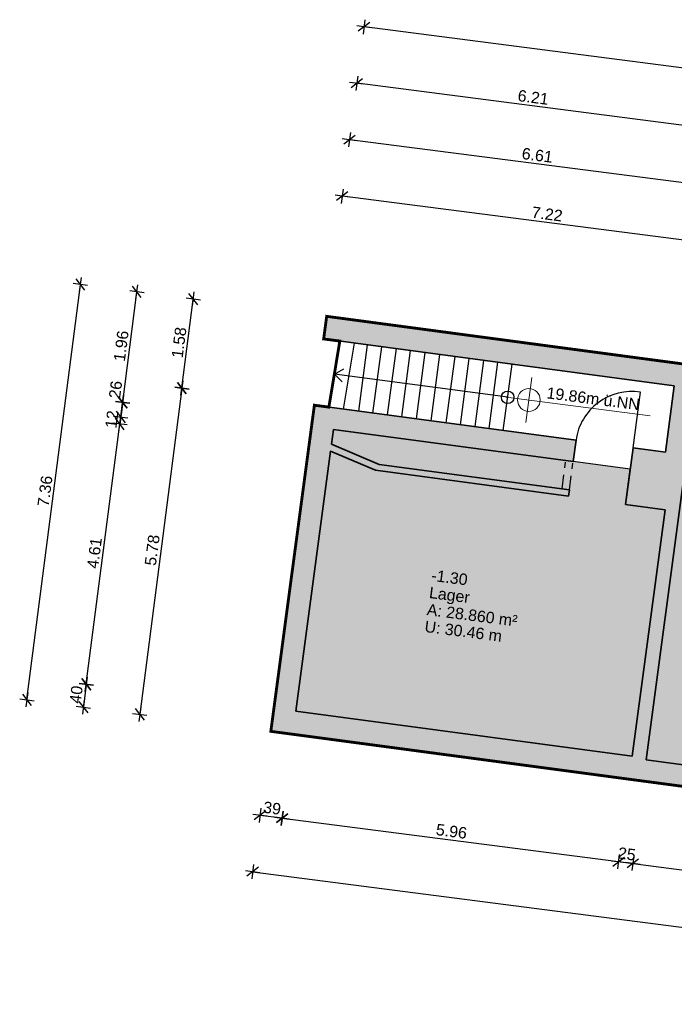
# Model space of a CAD drawing. Header units: metres. Extents: x 344110.2 to 344205.2, y 5709481.2 to 5709545.9.
# Tile 30 of 35: x 344177 to 344188.5, y 5709492.8 to 5709510.1. Entities that reach past the tile are written whole.
import ezdxf
from ezdxf.enums import TextEntityAlignment as Align

# ---------------------------------------------------------------- set-up
doc = ezdxf.new("R2010")
doc.units = ezdxf.units.M
for name, pattern in [('AUSGEZOGEN', [0]), ('DASHDOT', [1, 0.5, -0.25, 0, -0.25]), ('DASHED', [19.05, 12.7, -6.35])]:
    doc.linetypes.add(name, pattern=pattern)
for name, color, linetype in [('Bemassung', 7, 'Continuous'), ('Polygonflächen', 7, 'Continuous'), ('Öffnungen', 7, 'Continuous')]:
    doc.layers.add(name, color=color, linetype=linetype)
doc.layers.add('BGF', color=2, linetype='Continuous', plot=False)
for name, color, linetype, lineweight in [('Schraffur', 8, 'Continuous', 25), ('Text', 7, 'Continuous', 13), ('Treppe', 7, 'AUSGEZOGEN', 25), ('Türen', 7, 'AUSGEZOGEN', 25), ('Wand', 7, 'AUSGEZOGEN', 35)]:
    doc.layers.add(name, color=color, linetype=linetype, lineweight=lineweight)
doc.styles.get("Standard").update_dxf_attribs({"font": 'arial.ttf'})
doc.dimstyles.new('1', dxfattribs={"dimtxt": 0.2, "dimasz": 0.005, "dimexe": 0.08, "dimexo": 0, "dimgap": 0.05, "dimtad": 3, "dimzin": 3, "dimdsep": 46, "dimtxsty": 'Standard', "dimblk": '1000hands_BEMPFEIL', "dimcen": 1, "dimdle": 0.08, "dimse1": 1, "dimse2": 1, "dimclre": 256, "dimazin": 2, "dimtfac": 1, "dimtix": 1, "dimtmove": 2, "dimatfit": 3, "dimldrblk": '1000hands_BEMPFEIL', "dimfxl": 1, "dimtolj": 1, "dimtzin": 0, "dimarcsym": 0})
doc.dimstyles.new('Copy of 1', dxfattribs={"dimtxt": 0.2, "dimasz": 0.005, "dimexe": 0.08, "dimexo": 0, "dimgap": 0.05, "dimtad": 3, "dimdec": 0, "dimlfac": 100, "dimzin": 3, "dimdsep": 46, "dimtxsty": 'Standard', "dimblk": '1000hands_BEMPFEIL', "dimcen": 1, "dimdle": 0.08, "dimse1": 1, "dimse2": 1, "dimclre": 256, "dimazin": 2, "dimtfac": 1, "dimtdec": 0, "dimtix": 1, "dimtmove": 2, "dimatfit": 3, "dimldrblk": '1000hands_BEMPFEIL', "dimfxl": 1, "dimtolj": 1, "dimtzin": 0, "dimarcsym": 0})

# ---------------------------------------------------------------- blocks, each defined once
blk = doc.blocks.new('1000hands_BEMPFEIL')
at = {"color": 0}
for p, q in [((-25.4, 0), (25.4, 0)), ((-18, -18), (18, 18)), ((0, -25.4), (0, 25.4))]:
    blk.add_line(p, q, dxfattribs=at)
blk = doc.blocks.new('*D33')
at = {"layer": 'Bemassung', "color": 0, "lineweight": -2, "transparency": 16777216}
blk.add_line((344189.798, 5709506.118), (344182.645, 5709507.041), dxfattribs=at)
at = {"layer": 'Defpoints', "color": 0, "transparency": 16777216}
for p in [(344182.64, 5709507.042), (344182.367, 5709504.931, 0), (344189.325, 5709502.413, 0)]:
    blk.add_point(p, dxfattribs=at)
at = {"layer": 'Bemassung', "color": 0, "lineweight": -2, "transparency": 16777216, "xscale": 0.005, "yscale": 0.005, "zscale": 0.005}
for p, rotation in [((344182.64, 5709507.042), 172.6453569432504), ((344189.803, 5709506.117), 352.6453569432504)]:
    blk.add_blockref('1000hands_BEMPFEIL', p, dxfattribs=dict(at, rotation=rotation))
at = {"layer": 'Bemassung', "color": 0, "transparency": 16777216, "insert": (344186.241, 5709506.729), "char_height": 0.2, "attachment_point": 5, "rotation": 352.6454}
blk.add_mtext('\\A1;7.22', dxfattribs=at)
blk = doc.blocks.new('*D198')
at = {"layer": 'Bemassung', "color": 0, "lineweight": -2, "transparency": 16777216}
blk.add_line((344189.323, 5709507.187), (344182.773, 5709508.033), dxfattribs=at)
at = {"layer": 'Defpoints', "color": 0, "transparency": 16777216}
for p in [(344182.768, 5709508.033), (344182.367, 5709504.931), (344188.924, 5709504.055, 0)]:
    blk.add_point(p, dxfattribs=at)
at = {"layer": 'Bemassung', "color": 0, "lineweight": -2, "transparency": 16777216, "xscale": 0.005, "yscale": 0.005, "zscale": 0.005}
for p, rotation in [((344182.768, 5709508.033), 172.6453569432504), ((344189.328, 5709507.187), 352.6453569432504)]:
    blk.add_blockref('1000hands_BEMPFEIL', p, dxfattribs=dict(at, rotation=rotation))
at = {"layer": 'Bemassung', "color": 0, "transparency": 16777216, "insert": (344186.068, 5709507.761), "char_height": 0.2, "attachment_point": 5, "rotation": 352.6454}
blk.add_mtext('\\A1;6.61', dxfattribs=at)
blk = doc.blocks.new('*D204')
at = {"layer": 'Bemassung', "color": 0, "lineweight": -2, "transparency": 16777216}
for p, q in [((344189.053, 5709508.23), (344189.048, 5709508.231)), ((344189.429, 5709508.182), (344189.058, 5709508.23)), ((344189.434, 5709508.181), (344189.439, 5709508.181))]:
    blk.add_line(p, q, dxfattribs=at)
at = {"layer": 'Defpoints', "color": 0, "transparency": 16777216}
for p in [(344189.058, 5709508.23), (344188.475, 5709503.711, 0), (344188.644, 5709502.1, 0)]:
    blk.add_point(p, dxfattribs=at)
at = {"layer": 'Bemassung', "color": 0, "lineweight": -2, "transparency": 16777216, "xscale": 0.005, "yscale": 0.005, "zscale": 0.005}
for p, rotation in [((344189.058, 5709508.23), 352.6453569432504), ((344189.429, 5709508.182), 172.6453569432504)]:
    blk.add_blockref('1000hands_BEMPFEIL', p, dxfattribs=dict(at, rotation=rotation))
at = {"layer": 'Bemassung', "color": 0, "transparency": 16777216, "insert": (344189.263, 5709508.357), "char_height": 0.2, "attachment_point": 5, "rotation": 352.6454}
blk.add_mtext('\\A1;37', dxfattribs=at)
blk = doc.blocks.new('*D147')
at = {"layer": 'Bemassung', "color": 0, "lineweight": -2, "transparency": 16777216}
blk.add_line((344189.053, 5709508.23), (344182.901, 5709509.025), dxfattribs=at)
at = {"layer": 'Defpoints', "color": 0, "transparency": 16777216}
for p in [(344182.896, 5709509.025), (344182.367, 5709504.931, 0), (344188.475, 5709503.711, 0)]:
    blk.add_point(p, dxfattribs=at)
at = {"layer": 'Bemassung', "color": 0, "lineweight": -2, "transparency": 16777216, "xscale": 0.005, "yscale": 0.005, "zscale": 0.005}
for p, rotation in [((344182.896, 5709509.025), 172.6453569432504), ((344189.058, 5709508.23), 352.6453569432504)]:
    blk.add_blockref('1000hands_BEMPFEIL', p, dxfattribs=dict(at, rotation=rotation))
at = {"layer": 'Bemassung', "color": 0, "transparency": 16777216, "insert": (344185.996, 5709508.778), "char_height": 0.2, "attachment_point": 5, "rotation": 352.6454}
blk.add_mtext('\\A1;6.21', dxfattribs=at)
blk = doc.blocks.new('*D20')
at = {"layer": 'Bemassung', "color": 0, "lineweight": -2, "transparency": 16777216}
blk.add_line((344200.067, 5709507.817), (344183.029, 5709510.016), dxfattribs=at)
at = {"layer": 'Defpoints', "color": 0, "transparency": 16777216}
for p in [(344183.024, 5709510.017), (344182.367, 5709504.931, 0), (344199.204, 5709501.093, 0)]:
    blk.add_point(p, dxfattribs=at)
at = {"layer": 'Bemassung', "color": 0, "lineweight": -2, "transparency": 16777216, "xscale": 0.005, "yscale": 0.005, "zscale": 0.005}
for p, rotation in [((344183.024, 5709510.017), 172.6453569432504), ((344200.072, 5709507.816), 352.6453569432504)]:
    blk.add_blockref('1000hands_BEMPFEIL', p, dxfattribs=dict(at, rotation=rotation))
at = {"layer": 'Bemassung', "color": 0, "transparency": 16777216, "insert": (344191.568, 5709509.068), "char_height": 0.2, "attachment_point": 5, "rotation": 352.6454}
blk.add_mtext('\\A1;17.19', dxfattribs=at)
blk = doc.blocks.new('*D21')
at = {"layer": 'Bemassung', "color": 0, "lineweight": -2, "transparency": 16777216}
blk.add_line((344181.579, 5709496.115), (344181.2, 5709496.164), dxfattribs=at)
at = {"layer": 'Defpoints', "color": 0, "transparency": 16777216}
for p in [(344181.826, 5709497.992, 0), (344181.386, 5709497.64, 0), (344181.195, 5709496.164)]:
    blk.add_point(p, dxfattribs=at)
at = {"layer": 'Bemassung', "color": 0, "lineweight": -2, "transparency": 16777216, "xscale": 0.005, "yscale": 0.005, "zscale": 0.005}
for p, rotation in [((344181.195, 5709496.164), 172.6453569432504), ((344181.584, 5709496.114), 352.6453569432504)]:
    blk.add_blockref('1000hands_BEMPFEIL', p, dxfattribs=dict(at, rotation=rotation))
at = {"layer": 'Bemassung', "color": 0, "transparency": 16777216, "insert": (344181.409, 5709496.29), "char_height": 0.2, "attachment_point": 5, "rotation": 352.6454}
blk.add_mtext('\\A1;39', dxfattribs=at)
blk = doc.blocks.new('*D148')
at = {"layer": 'Bemassung', "color": 0, "lineweight": -2, "transparency": 16777216}
blk.add_line((344181.589, 5709496.114), (344187.493, 5709495.351), dxfattribs=at)
at = {"layer": 'Defpoints', "color": 0, "transparency": 16777216}
for p in [(344181.826, 5709497.992, 0), (344187.737, 5709497.202), (344187.498, 5709495.351)]:
    blk.add_point(p, dxfattribs=at)
at = {"layer": 'Bemassung', "color": 0, "lineweight": -2, "transparency": 16777216, "xscale": 0.005, "yscale": 0.005, "zscale": 0.005}
for p, rotation in [((344181.584, 5709496.114), 172.6453569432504), ((344187.498, 5709495.351), 352.6453569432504)]:
    blk.add_blockref('1000hands_BEMPFEIL', p, dxfattribs=dict(at, rotation=rotation))
at = {"layer": 'Bemassung', "color": 0, "transparency": 16777216, "insert": (344184.56, 5709495.883), "char_height": 0.2, "attachment_point": 5, "rotation": 352.6454}
blk.add_mtext('\\A1;5.96', dxfattribs=at)
blk = doc.blocks.new('*D149')
at = {"layer": 'Bemassung', "color": 0, "lineweight": -2, "transparency": 16777216}
for p, q in [((344187.493, 5709495.351), (344187.488, 5709495.352)), ((344187.498, 5709495.351), (344187.746, 5709495.319)), ((344187.751, 5709495.318), (344187.756, 5709495.318))]:
    blk.add_line(p, q, dxfattribs=at)
at = {"layer": 'Defpoints', "color": 0, "transparency": 16777216}
for p in [(344187.737, 5709497.202, 0), (344187.981, 5709497.138, 0), (344187.746, 5709495.319)]:
    blk.add_point(p, dxfattribs=at)
at = {"layer": 'Bemassung', "color": 0, "lineweight": -2, "transparency": 16777216, "xscale": 0.005, "yscale": 0.005, "zscale": 0.005}
for p, rotation in [((344187.498, 5709495.351), 352.6453569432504), ((344187.746, 5709495.319), 172.6453569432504)]:
    blk.add_blockref('1000hands_BEMPFEIL', p, dxfattribs=dict(at, rotation=rotation))
at = {"layer": 'Bemassung', "color": 0, "transparency": 16777216, "insert": (344187.641, 5709495.486), "char_height": 0.2, "attachment_point": 5, "rotation": 352.6454}
blk.add_mtext('\\A1;25', dxfattribs=at)
blk = doc.blocks.new('*D150')
at = {"layer": 'Bemassung', "color": 0, "lineweight": -2, "transparency": 16777216}
blk.add_line((344187.751, 5709495.318), (344191.613, 5709494.82), dxfattribs=at)
at = {"layer": 'Defpoints', "color": 0, "transparency": 16777216}
for p in [(344187.981, 5709497.138, 0), (344191.85, 5709496.621, 0), (344191.618, 5709494.819)]:
    blk.add_point(p, dxfattribs=at)
at = {"layer": 'Bemassung', "color": 0, "lineweight": -2, "transparency": 16777216, "xscale": 0.005, "yscale": 0.005, "zscale": 0.005}
for p, rotation in [((344187.746, 5709495.319), 172.6453569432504), ((344191.618, 5709494.819), 352.6453569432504)]:
    blk.add_blockref('1000hands_BEMPFEIL', p, dxfattribs=dict(at, rotation=rotation))
at = {"layer": 'Bemassung', "color": 0, "transparency": 16777216, "insert": (344189.701, 5709495.22), "char_height": 0.2, "attachment_point": 5, "rotation": 352.6454}
blk.add_mtext('\\A1;3.90', dxfattribs=at)
blk = doc.blocks.new('*D22')
at = {"layer": 'Bemassung', "color": 0, "lineweight": -2, "transparency": 16777216}
blk.add_line((344181.072, 5709495.172), (344198.125, 5709492.971), dxfattribs=at)
at = {"layer": 'Defpoints', "color": 0, "transparency": 16777216}
for p in [(344181.386, 5709497.64, 0), (344198.439, 5709495.362, 0), (344198.13, 5709492.97)]:
    blk.add_point(p, dxfattribs=at)
at = {"layer": 'Bemassung', "color": 0, "lineweight": -2, "transparency": 16777216, "xscale": 0.005, "yscale": 0.005, "zscale": 0.005}
for p, rotation in [((344181.067, 5709495.173), 172.6453569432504), ((344198.13, 5709492.97), 352.6453569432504)]:
    blk.add_blockref('1000hands_BEMPFEIL', p, dxfattribs=dict(at, rotation=rotation))
at = {"layer": 'Bemassung', "color": 0, "transparency": 16777216, "insert": (344189.618, 5709494.222), "char_height": 0.2, "attachment_point": 5, "rotation": 352.6454}
blk.add_mtext('\\A1;17.20', dxfattribs=at)
blk = doc.blocks.new('*D23')
at = {"layer": 'Bemassung', "color": 0, "lineweight": -2, "transparency": 16777216}
blk.add_line((344179.822, 5709503.665), (344179.084, 5709497.943), dxfattribs=at)
at = {"layer": 'Defpoints', "color": 0, "transparency": 16777216}
for p in [(344182.151, 5709503.37, 0), (344179.083, 5709497.938), (344181.386, 5709497.64, 0)]:
    blk.add_point(p, dxfattribs=at)
at = {"layer": 'Bemassung', "color": 0, "lineweight": -2, "transparency": 16777216, "xscale": 0.005, "yscale": 0.005, "zscale": 0.005}
for p, rotation in [((344179.823, 5709503.67), 82.6453569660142), ((344179.083, 5709497.938), 262.6453569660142)]:
    blk.add_blockref('1000hands_BEMPFEIL', p, dxfattribs=dict(at, rotation=rotation))
at = {"layer": 'Bemassung', "color": 0, "transparency": 16777216, "insert": (344179.302, 5709500.823), "char_height": 0.2, "attachment_point": 5, "rotation": 82.6454}
blk.add_mtext('\\A1;5.78', dxfattribs=at)
blk = doc.blocks.new('*D155')
at = {"layer": 'Bemassung', "color": 0, "lineweight": -2, "transparency": 16777216}
blk.add_line((344179.824, 5709503.675), (344180.024, 5709505.228), dxfattribs=at)
at = {"layer": 'Defpoints', "color": 0, "transparency": 16777216}
for p in [(344180.025, 5709505.233), (344182.367, 5709504.931), (344182.151, 5709503.37, 0)]:
    blk.add_point(p, dxfattribs=at)
at = {"layer": 'Bemassung', "color": 0, "lineweight": -2, "transparency": 16777216, "xscale": 0.005, "yscale": 0.005, "zscale": 0.005}
for p, rotation in [((344180.025, 5709505.233), 82.6453569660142), ((344179.823, 5709503.67), 262.6453569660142)]:
    blk.add_blockref('1000hands_BEMPFEIL', p, dxfattribs=dict(at, rotation=rotation))
at = {"layer": 'Bemassung', "color": 0, "transparency": 16777216, "insert": (344179.773, 5709504.471), "char_height": 0.2, "attachment_point": 5, "rotation": 82.6454}
blk.add_mtext('\\A1;1.58', dxfattribs=at)
blk = doc.blocks.new('*D24')
at = {"layer": 'Bemassung', "color": 0, "lineweight": -2, "transparency": 16777216}
blk.add_line((344178.143, 5709498.462), (344178.092, 5709498.071), dxfattribs=at)
at = {"layer": 'Defpoints', "color": 0, "transparency": 16777216}
for p in [(344178.091, 5709498.066), (344181.826, 5709497.992, 0), (344181.386, 5709497.64, 0)]:
    blk.add_point(p, dxfattribs=at)
at = {"layer": 'Bemassung', "color": 0, "lineweight": -2, "transparency": 16777216, "xscale": 0.005, "yscale": 0.005, "zscale": 0.005}
for p, rotation in [((344178.143, 5709498.467), 82.6453569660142), ((344178.091, 5709498.066), 262.6453569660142)]:
    blk.add_blockref('1000hands_BEMPFEIL', p, dxfattribs=dict(at, rotation=rotation))
at = {"layer": 'Bemassung', "color": 0, "transparency": 16777216, "insert": (344177.966, 5709498.286), "char_height": 0.2, "attachment_point": 5, "rotation": 82.6454}
blk.add_mtext('\\A1;40', dxfattribs=at)
blk = doc.blocks.new('*D156')
at = {"layer": 'Bemassung', "color": 0, "lineweight": -2, "transparency": 16777216}
blk.add_line((344178.144, 5709498.472), (344178.733, 5709503.035), dxfattribs=at)
at = {"layer": 'Defpoints', "color": 0, "transparency": 16777216}
for p in [(344178.733, 5709503.04), (344182.437, 5709502.562), (344181.826, 5709497.992, 0)]:
    blk.add_point(p, dxfattribs=at)
at = {"layer": 'Bemassung', "color": 0, "lineweight": -2, "transparency": 16777216, "xscale": 0.005, "yscale": 0.005, "zscale": 0.005}
for p, rotation in [((344178.733, 5709503.04), 82.6453569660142), ((344178.143, 5709498.467), 262.6453569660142)]:
    blk.add_blockref('1000hands_BEMPFEIL', p, dxfattribs=dict(at, rotation=rotation))
at = {"layer": 'Bemassung', "color": 0, "transparency": 16777216, "insert": (344178.287, 5709500.773), "char_height": 0.2, "attachment_point": 5, "rotation": 82.6454}
blk.add_mtext('\\A1;4.61', dxfattribs=at)
blk = doc.blocks.new('*D157')
at = {"layer": 'Bemassung', "color": 0, "lineweight": -2, "transparency": 16777216}
for p, q in [((344178.733, 5709503.04), (344178.749, 5709503.163)), ((344178.75, 5709503.168), (344178.751, 5709503.173)), ((344178.733, 5709503.035), (344178.732, 5709503.03))]:
    blk.add_line(p, q, dxfattribs=at)
at = {"layer": 'Defpoints', "color": 0, "transparency": 16777216}
for p in [(344178.749, 5709503.163), (344182.453, 5709502.685, 0), (344182.437, 5709502.562, 0)]:
    blk.add_point(p, dxfattribs=at)
at = {"layer": 'Bemassung', "color": 0, "lineweight": -2, "transparency": 16777216, "xscale": 0.005, "yscale": 0.005, "zscale": 0.005}
for p, rotation in [((344178.749, 5709503.163), 262.6453569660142), ((344178.733, 5709503.04), 82.6453569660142)]:
    blk.add_blockref('1000hands_BEMPFEIL', p, dxfattribs=dict(at, rotation=rotation))
at = {"layer": 'Bemassung', "color": 0, "transparency": 16777216, "insert": (344178.592, 5709503.121), "char_height": 0.2, "attachment_point": 5, "rotation": 82.6454}
blk.add_mtext('\\A1;12', dxfattribs=at)
blk = doc.blocks.new('*D158')
at = {"layer": 'Bemassung', "color": 0, "lineweight": -2, "transparency": 16777216}
blk.add_line((344178.75, 5709503.168), (344178.782, 5709503.414), dxfattribs=at)
at = {"layer": 'Defpoints', "color": 0, "transparency": 16777216}
for p in [(344178.782, 5709503.419), (344182.487, 5709502.941, 0), (344182.453, 5709502.685, 0)]:
    blk.add_point(p, dxfattribs=at)
at = {"layer": 'Bemassung', "color": 0, "lineweight": -2, "transparency": 16777216, "xscale": 0.005, "yscale": 0.005, "zscale": 0.005}
for p, rotation in [((344178.782, 5709503.419), 82.6453569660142), ((344178.749, 5709503.163), 262.6453569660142)]:
    blk.add_blockref('1000hands_BEMPFEIL', p, dxfattribs=dict(at, rotation=rotation))
at = {"layer": 'Bemassung', "color": 0, "transparency": 16777216, "insert": (344178.658, 5709503.643), "char_height": 0.2, "attachment_point": 5, "rotation": 82.6454}
blk.add_mtext('\\A1;26', dxfattribs=at)
blk = doc.blocks.new('*D159')
at = {"layer": 'Bemassung', "color": 0, "lineweight": -2, "transparency": 16777216}
blk.add_line((344178.783, 5709503.424), (344179.032, 5709505.356), dxfattribs=at)
at = {"layer": 'Defpoints', "color": 0, "transparency": 16777216}
for p in [(344179.033, 5709505.361), (344182.367, 5709504.931, 0), (344182.487, 5709502.941, 0)]:
    blk.add_point(p, dxfattribs=at)
at = {"layer": 'Bemassung', "color": 0, "lineweight": -2, "transparency": 16777216, "xscale": 0.005, "yscale": 0.005, "zscale": 0.005}
for p, rotation in [((344179.033, 5709505.361), 82.6453569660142), ((344178.782, 5709503.419), 262.6453569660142)]:
    blk.add_blockref('1000hands_BEMPFEIL', p, dxfattribs=dict(at, rotation=rotation))
at = {"layer": 'Bemassung', "color": 0, "transparency": 16777216, "insert": (344178.757, 5709504.41), "char_height": 0.2, "attachment_point": 5, "rotation": 82.6454}
blk.add_mtext('\\A1;1.96', dxfattribs=at)
blk = doc.blocks.new('*D25')
at = {"layer": 'Bemassung', "color": 0, "lineweight": -2, "transparency": 16777216}
blk.add_line((344177.1, 5709498.199), (344178.041, 5709505.484), dxfattribs=at)
at = {"layer": 'Defpoints', "color": 0, "transparency": 16777216}
for p in [(344178.041, 5709505.489), (344182.367, 5709504.931, 0), (344181.386, 5709497.64, 0)]:
    blk.add_point(p, dxfattribs=at)
at = {"layer": 'Bemassung', "color": 0, "lineweight": -2, "transparency": 16777216, "xscale": 0.005, "yscale": 0.005, "zscale": 0.005}
for p, rotation in [((344178.041, 5709505.489), 82.6453569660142), ((344177.1, 5709498.194), 262.6453569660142)]:
    blk.add_blockref('1000hands_BEMPFEIL', p, dxfattribs=dict(at, rotation=rotation))
at = {"layer": 'Bemassung', "color": 0, "transparency": 16777216, "insert": (344177.419, 5709501.861), "char_height": 0.2, "attachment_point": 5, "rotation": 82.6454}
blk.add_mtext('\\A1;7.36', dxfattribs=at)

msp = doc.modelspace()

# ---------------------------------------------------------------- hatches: boundary and pattern name
at = {"layer": 'Polygonflächen'}
h = msp.add_hatch(color=134, dxfattribs=at)
h.dxf.hatch_style = 1
h.paths.add_polyline_path([(344188.316, 5709501.534), (344187.616, 5709501.628), (344187.699, 5709502.249), (344186.697, 5709502.378), (344182.487, 5709502.941), (344182.454, 5709502.693), (344183.292, 5709502.329), (344186.631, 5709501.882), (344186.617, 5709501.773), (344183.227, 5709502.226), (344182.437, 5709502.562), (344181.826, 5709497.992), (344187.737, 5709497.202)])
h = msp.add_hatch(color=4, dxfattribs=at)
h.dxf.hatch_style = 1
h.paths.add_polyline_path([(344192.513, 5709501.583), (344188.644, 5709502.1), (344187.981, 5709497.138), (344191.85, 5709496.621)])
at = {"layer": 'Schraffur'}
h = msp.add_hatch(color=256, dxfattribs=at)
h.dxf.hatch_style = 1
h.paths.add_polyline_path([(344189.325, 5709502.413), (344188.716, 5709502.494), (344188.924, 5709504.055), (344182.367, 5709504.931), (344182.314, 5709504.534), (344188.475, 5709503.711), (344188.319, 5709502.546), (344187.749, 5709502.622), (344187.616, 5709501.628), (344188.316, 5709501.534), (344187.737, 5709497.202), (344181.826, 5709497.992), (344182.437, 5709502.562), (344183.227, 5709502.226), (344186.617, 5709501.773), (344186.631, 5709501.882), (344183.292, 5709502.329), (344182.453, 5709502.685), (344182.487, 5709502.941), (344186.697, 5709502.378), (344186.748, 5709502.756), (344182.151, 5709503.37), (344181.386, 5709497.64), (344198.439, 5709495.362), (344198.707, 5709497.371), (344198.311, 5709497.424), (344198.095, 5709495.811), (344194.649, 5709496.272), (344194.713, 5709496.755), (344194.475, 5709496.787), (344194.408, 5709496.279), (344192.921, 5709496.478), (344192.996, 5709497.045), (344192.164, 5709497.156), (344192.614, 5709500.526), (344192.376, 5709500.558), (344191.85, 5709496.621), (344187.981, 5709497.138), (344188.644, 5709502.1), (344189.272, 5709502.016)])

# ---------------------------------------------------------------- linework, layer by layer
at = {"layer": 'BGF', "const_width": 0.05, "elevation": 0}
msp.add_lwpolyline([(344181.386, 5709497.64), (344198.439, 5709495.362), (344199.204, 5709501.093), (344191.813, 5709502.08), (344190.683, 5709502.231), (344190.455, 5709502.262), (344189.325, 5709502.413), (344188.716, 5709502.494), (344188.924, 5709504.055), (344182.367, 5709504.931), (344182.314, 5709504.534), (344182.598, 5709504.497), (344182.406, 5709503.336), (344182.151, 5709503.37), (344181.386, 5709497.64)], dxfattribs=at)
at = {"layer": 'Polygonflächen', "elevation": 19.622}
for points in [[(344187.737, 5709497.202), (344188.316, 5709501.534), (344187.616, 5709501.628), (344187.699, 5709502.249), (344186.697, 5709502.378), (344182.487, 5709502.941), (344182.453, 5709502.685), (344183.292, 5709502.329), (344186.631, 5709501.882), (344186.617, 5709501.773), (344183.227, 5709502.226), (344182.437, 5709502.562), (344181.826, 5709497.992), (344187.737, 5709497.202)], [(344191.85, 5709496.621), (344192.513, 5709501.583), (344188.644, 5709502.1), (344187.981, 5709497.138), (344191.85, 5709496.621)]]:
    msp.add_lwpolyline(points, dxfattribs=at)
at = {"layer": 'Text', "color": 0}
for p, q in [((344185.868, 5709503.065), (344185.971, 5709503.858)), ((344185.523, 5709503.513), (344188.052, 5709503.186))]:
    msp.add_line(p, q, dxfattribs=at)
msp.add_circle((344185.919, 5709503.462), 0.2, dxfattribs=at)
at = {"layer": 'Treppe', "elevation": 0}
for points in [[(344182.406, 5709503.336), (344182.598, 5709504.497)], [(344182.664, 5709503.301), (344182.855, 5709504.462)], [(344182.932, 5709503.266), (344183.087, 5709504.431)], [(344183.18, 5709503.232), (344183.335, 5709504.398)], [(344183.437, 5709503.198), (344183.593, 5709504.364)], [(344183.685, 5709503.165), (344183.841, 5709504.33)], [(344183.943, 5709503.13), (344184.098, 5709504.296)], [(344184.2, 5709503.096), (344184.356, 5709504.262)], [(344184.468, 5709503.06), (344184.624, 5709504.226)], [(344184.716, 5709503.027), (344184.872, 5709504.193)], [(344184.974, 5709502.993), (344185.129, 5709504.158)], [(344182.638, 5709503.779), (344182.502, 5709503.916), (344182.67, 5709504.011)], [(344185.221, 5709502.96), (344185.377, 5709504.125)], [(344185.469, 5709502.927), (344185.625, 5709504.092)], [(344185.547, 5709503.509), (344182.502, 5709503.916)]]:
    msp.add_lwpolyline(points, dxfattribs=at)
at = {"layer": 'Treppe'}
msp.add_circle((344185.547, 5709503.509, 0), 0.109, dxfattribs=at)
at = {"layer": 'Türen', "elevation": 0}
msp.add_lwpolyline([(344187.749, 5709502.622), (344187.879, 5709503.598, 0.419358), (344186.748, 5709502.756, 0.414214)], format="xyb", dxfattribs=at)
at = {"layer": 'Wand', "linetype": 'DASHED', "ltscale": 0.01, "elevation": 0}
for points in [[(344182.367, 5709504.931), (344182.314, 5709504.534)], [(344188.924, 5709504.055), (344182.367, 5709504.931)], [(344182.151, 5709503.37), (344181.386, 5709497.64)], [(344198.439, 5709495.362), (344181.386, 5709497.64)]]:
    msp.add_lwpolyline(points, dxfattribs=at)
at = {"layer": 'Wand', "elevation": 0}
for points in [[(344188.475, 5709503.711), (344182.314, 5709504.534)], [(344188.475, 5709503.711), (344188.319, 5709502.546)], [(344186.748, 5709502.756), (344182.151, 5709503.37)], [(344182.487, 5709502.941), (344182.453, 5709502.685)], [(344186.697, 5709502.378), (344182.487, 5709502.941)], [(344183.292, 5709502.329), (344182.453, 5709502.685)], [(344186.697, 5709502.378), (344186.748, 5709502.756)], [(344187.616, 5709501.628), (344187.749, 5709502.622)], [(344188.319, 5709502.546), (344187.749, 5709502.622)], [(344182.437, 5709502.562), (344181.826, 5709497.992)], [(344183.227, 5709502.226), (344182.437, 5709502.562)], [(344186.631, 5709501.882), (344183.292, 5709502.329)], [(344186.617, 5709501.773), (344183.227, 5709502.226)], [(344188.644, 5709502.1), (344187.981, 5709497.138)], [(344186.617, 5709501.773), (344186.631, 5709501.882)], [(344188.316, 5709501.534), (344187.616, 5709501.628)], [(344188.316, 5709501.534), (344187.737, 5709497.202)], [(344187.737, 5709497.202), (344181.826, 5709497.992)], [(344191.85, 5709496.621), (344187.981, 5709497.138)]]:
    msp.add_lwpolyline(points, dxfattribs=at)
at = {"layer": 'Öffnungen', "linetype": 'DASHDOT', "ltscale": 0.5, "elevation": 0}
for points in [[(344186.502, 5709501.9), (344186.569, 5709502.396)], [(344186.631, 5709501.882), (344186.697, 5709502.378)]]:
    msp.add_lwpolyline(points, dxfattribs=at)

# ---------------------------------------------------------------- texts
at = {"layer": 'Text'}
msp.add_text('19.86m ü.NN', height=0.2, rotation=352.6454, dxfattribs=at).set_placement((344187.05, 5709503.486), align=Align.MIDDLE)
for s, p in [('-1.30', (344184.198, 5709500.285, 0)), ('Lager', (344184.158, 5709499.984, 0)), ('A: 28.860 m²', (344184.118, 5709499.684, 0)), ('U: 30.46 m', (344184.078, 5709499.387, 0))]:
    msp.add_text(s, height=0.2, rotation=352.6454, dxfattribs=at).set_placement(p)

# ---------------------------------------------------------------- dimensions: what is measured, and where the dimension line sits
at = {"layer": 'Bemassung'}
for base, p1, p2, angle, dimstyle, picture, middle in [((344183.024, 5709510.017), (344199.204, 5709501.093, 0), (344182.367, 5709504.931, 0), 352.6454, '1', '*D20', (344191.568, 5709509.068)), ((344182.896, 5709509.025), (344188.475, 5709503.711, 0), (344182.367, 5709504.931, 0), 352.6454, '1', '*D147', (344185.996, 5709508.778)), ((344189.058, 5709508.23), (344188.644, 5709502.1, 0), (344188.475, 5709503.711, 0), 352.6454, 'Copy of 1', '*D204', (344189.263, 5709508.357)), ((344182.7678, 5709508.0334), (344188.924, 5709504.0547, 0), (344182.3673, 5709504.9308), 352.6454, '1', '*D198', (344186.0675, 5709507.7609)), ((344182.64, 5709507.042), (344189.325, 5709502.413, 0), (344182.367, 5709504.931, 0), 352.6454, '1', '*D33', (344186.241, 5709506.729)), ((344178.041, 5709505.489), (344181.386, 5709497.64, 0), (344182.367, 5709504.931, 0), 82.6454, '1', '*D25', (344177.419, 5709501.861)), ((344179.033, 5709505.361), (344182.487, 5709502.941, 0), (344182.367, 5709504.931, 0), 82.6454, '1', '*D159', (344178.757, 5709504.41)), ((344180.025, 5709505.233), (344182.151, 5709503.37, 0), (344182.367, 5709504.931), 82.6454, '1', '*D155', (344179.773, 5709504.471)), ((344179.083, 5709497.938), (344182.151, 5709503.37, 0), (344181.386, 5709497.64, 0), 82.6454, '1', '*D23', (344179.302, 5709500.823)), ((344178.749, 5709503.163), (344182.437, 5709502.562, 0), (344182.453, 5709502.685, 0), 82.6454, 'Copy of 1', '*D157', (344178.592, 5709503.121)), ((344178.733, 5709503.04), (344181.826, 5709497.992, 0), (344182.437, 5709502.562), 82.6454, '1', '*D156', (344178.287, 5709500.773)), ((344178.0914, 5709498.0657), (344181.8261, 5709497.9918, 0), (344181.3856, 5709497.6405, 0), 82.6454, 'Copy of 1', '*D24', (344177.9664, 5709498.2859)), ((344181.195, 5709496.164), (344181.826, 5709497.992, 0), (344181.386, 5709497.64, 0), 352.6454, 'Copy of 1', '*D21', (344181.409, 5709496.29)), ((344187.498, 5709495.351), (344181.826, 5709497.992, 0), (344187.737, 5709497.202), 352.6454, '1', '*D148', (344184.56, 5709495.883)), ((344198.13, 5709492.97), (344181.386, 5709497.64, 0), (344198.439, 5709495.362, 0), 352.6454, '1', '*D22', (344189.618, 5709494.222)), ((344187.746, 5709495.319), (344187.737, 5709497.202, 0), (344187.981, 5709497.138, 0), 352.6454, 'Copy of 1', '*D149', (344187.641, 5709495.486)), ((344191.618, 5709494.819), (344187.981, 5709497.138, 0), (344191.85, 5709496.621, 0), 352.6454, '1', '*D150', (344189.701, 5709495.22))]:
    dim = msp.add_linear_dim(base=base, p1=p1, p2=p2, angle=angle, dimstyle=dimstyle, dxfattribs=at)
    dim.commit()
    dim.dimension.update_dxf_attribs({"geometry": picture, "text_midpoint": middle})
dim = msp.add_linear_dim(base=(344178.782, 5709503.419), p1=(344182.453, 5709502.685, 0), p2=(344182.487, 5709502.941, 0), angle=82.6454, dimstyle='Copy of 1', dxfattribs=at)
dim.commit()
dim.dimension.update_dxf_attribs({"geometry": '*D158', "text_midpoint": (344178.658, 5709503.643), "dimtype": 160})

doc.saveas('drawing.dxf')
